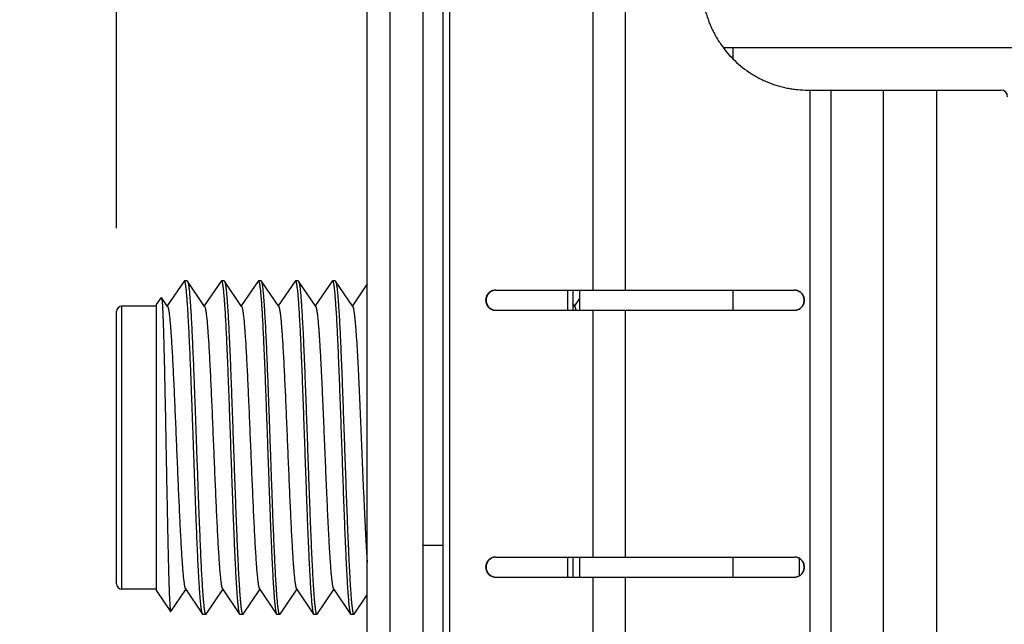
# Model space of a CAD drawing. Header units: inches. Extents: x 0.2 to 16.8, y 0.2 to 10.8.
# Tile 32 of 36: x 7.671 to 8.408, y 7.039 to 7.493. Entities that reach past the tile are written whole.
import ezdxf

# ---------------------------------------------------------------- set-up
doc = ezdxf.new("R2010")
doc.units = ezdxf.units.IN
doc.header["$LTSCALE"] = 0.935
doc.header["$MEASUREMENT"] = 0
doc.layers.get('0').update_dxf_attribs({"linetype": 'CONTINUOUS'})
doc.layers.add('DIMENSIONS', color=7, linetype='CONTINUOUS')
doc.styles.get("Standard").update_dxf_attribs({"font": 'txt', "width": 0.8})
doc.dimstyles.new('DIMSTYLE_1', dxfattribs={"dimtxt": 0.125, "dimasz": 0.18, "dimexe": 0.18, "dimexo": 0.0625, "dimgap": 0.09, "dimtad": 0, "dimtih": 1, "dimtoh": 1, "dimdec": 3, "dimzin": 4, "dimdsep": 46, "dimtxsty": 'STANDARD', "dimblk": '_FILLED', "dimblk1": '_FILLED', "dimblk2": '_FILLED', "dimcen": 0.09, "dimadec": 0, "dimazin": 0, "dimtp": 0.01, "dimtm": 0.01, "dimtfac": 1, "dimtdec": 3, "dimtofl": 0, "dimtmove": 0, "dimatfit": 3, "dimldrblk": '_FILLED', "dimfxl": 1, "dimtolj": 1, "dimtzin": 4, "dimarcsym": 0})
doc.dimstyles.new('DIMSTYLE_2', dxfattribs={"dimtxt": 0.125, "dimasz": 0.18, "dimexe": 0.18, "dimexo": 0.0625, "dimgap": 0.09, "dimtad": 0, "dimtih": 1, "dimtoh": 1, "dimdec": 3, "dimzin": 4, "dimdsep": 46, "dimtxsty": 'STANDARD', "dimblk": '_FILLED', "dimblk1": '_FILLED', "dimblk2": '_FILLED', "dimcen": 0.09, "dimadec": 0, "dimazin": 0, "dimtp": 0.01, "dimtm": 0.01, "dimtfac": 1, "dimtdec": 3, "dimtofl": 0, "dimtmove": 0, "dimatfit": 3, "dimldrblk": '_FILLED', "dimfxl": 1, "dimtolj": 1, "dimtzin": 4, "dimarcsym": 0})

# ---------------------------------------------------------------- blocks, each defined once
blk = doc.blocks.new('*D24')
at = {"layer": 'DIMENSIONS', "color": 2, "linetype": 'CONTINUOUS'}
blk.add_line((7.74313, 7.33635), (7.74313, 8.64859), dxfattribs=at)
at = {"layer": 'DIMENSIONS', "color": 2, "linetype": 'CONTINUOUS', "insert": (7.68063, 8.71109), "char_height": 0.125, "width": 1.525, "attachment_point": 1, "rotation": 90, "line_spacing_factor": 0.9}
blk.add_mtext('10X .340{\\Ftxt.shx;\\W1.000000;\\H0.125000; }[8.63]', dxfattribs=at)
blk = doc.blocks.new('_FILLED')
at = {"color": 0, "linetype": 'BYBLOCK'}
blk.add_solid([(0, 0), (-1, 0.1736), (-1, -0.1736)], dxfattribs=at)
blk = doc.blocks.new('*D26')
at = {"layer": 'DIMENSIONS', "color": 2, "linetype": 'CONTINUOUS'}
for p, q in [((8.14542, 8.20485), (10.27494, 8.20485)), ((10.14994, 8.20485), (10.14994, 5.79635)), ((10.14994, 3.13785), (10.14994, 5.54635)), ((8.01042, 3.13785), (10.27494, 3.13785))]:
    blk.add_line(p, q, dxfattribs=at)
at = {"layer": 'DIMENSIONS', "color": 2, "linetype": 'CONTINUOUS', "xscale": 0.18, "yscale": 0.18, "zscale": 0.18}
for p, rotation in [((10.14994, 8.20485), 90), ((10.14994, 3.13785), 270)]:
    blk.add_blockref('_FILLED', p, dxfattribs=dict(at, rotation=rotation))
at = {"layer": 'DIMENSIONS', "color": 2, "linetype": 'CONTINUOUS', "insert": (10.14994, 5.73385), "char_height": 0.125, "width": 1.325, "attachment_point": 2, "line_spacing_factor": 0.9}
blk.add_mtext('5.067{\\Ftxt.shx;\\W1.000000;\\H0.125000; }[128.7]', dxfattribs=at)

msp = doc.modelspace()

# ---------------------------------------------------------------- linework, layer by layer
at = {"color": 7, "linetype": 'CONTINUOUS'}
for p, q in [((7.94792, 8.20485), (7.94792, 3.13785)), ((7.93092, 3.14785), (7.93092, 8.19485)), ((7.98764, 7.67285), (7.98764, 3.67485)), ((7.97292, 3.67385), (7.97292, 7.66885)), ((8.19755, 7.47185), (9.10868, 7.47185)), ((8.20494, 7.47185), (8.20494, 7.46337)), ((8.26105, 7.43985), (8.4058, 7.43985)), ((7.7937, 7.29668), (7.78113, 7.27806)), ((7.79393, 7.29685), (7.7937, 7.29668)), ((7.79607, 7.29685), (7.79393, 7.29685)), ((7.79607, 7.29685), (7.79631, 7.29668)), ((7.80914, 7.27765), (7.79631, 7.29668)), ((7.82143, 7.29668), (7.80887, 7.27806)), ((7.82143, 7.29668), (7.82166, 7.29685)), ((7.82381, 7.29685), (7.82166, 7.29685)), ((7.82166, 7.29685), (7.82205, 7.29638)), ((7.82381, 7.29685), (7.82404, 7.29668)), ((7.83688, 7.27765), (7.82404, 7.29668)), ((7.82404, 7.29668), (7.82419, 7.29638)), ((7.84917, 7.29668), (7.8366, 7.27806)), ((7.84917, 7.29668), (7.8494, 7.29685)), ((7.85154, 7.29685), (7.8494, 7.29685)), ((7.8494, 7.29685), (7.84978, 7.29638)), ((7.85177, 7.29668), (7.85154, 7.29685)), ((7.86461, 7.27765), (7.85177, 7.29668)), ((7.85193, 7.29638), (7.85177, 7.29668)), ((7.8769, 7.29668), (7.86434, 7.27806)), ((7.8769, 7.29668), (7.87713, 7.29685)), ((7.87928, 7.29685), (7.87713, 7.29685)), ((7.87713, 7.29685), (7.87752, 7.29638)), ((7.87928, 7.29685), (7.87951, 7.29668)), ((7.89235, 7.27765), (7.87951, 7.29668)), ((7.87951, 7.29668), (7.87966, 7.29638)), ((7.90464, 7.29668), (7.89207, 7.27806)), ((7.90464, 7.29668), (7.90487, 7.29685)), ((7.90701, 7.29685), (7.90487, 7.29685)), ((7.90487, 7.29685), (7.90525, 7.29638)), ((7.90701, 7.29685), (7.90724, 7.29668)), ((7.92008, 7.27765), (7.90724, 7.29668)), ((7.90724, 7.29668), (7.9074, 7.29638)), ((7.93092, 7.29453), (7.91981, 7.27806)), ((8.02707, 7.28985), (8.25113, 7.28985)), ((8.08492, 7.28985), (8.08492, 7.27485)), ((8.08994, 7.28985), (8.08994, 7.27485)), ((8.20494, 7.28985), (8.20494, 7.27485)), ((7.77313, 7.27914), (7.7767, 7.28444)), ((7.7767, 7.28444), (7.77683, 7.28444)), ((7.78141, 7.27765), (7.77683, 7.28444)), ((7.77683, 7.28444), (7.77696, 7.28404)), ((8.08994, 7.28358), (8.08621, 7.27806)), ((7.77313, 7.27785), (7.74713, 7.27785)), ((7.77313, 7.06457), (7.77313, 7.27914)), ((8.02707, 7.27485), (8.25113, 7.27485)), ((8.08649, 7.27765), (8.08492, 7.27998)), ((7.74313, 7.06985), (7.74313, 7.27385)), ((7.97292, 7.09885), (7.98764, 7.09885)), ((8.02707, 7.08985), (8.25113, 7.08985)), ((8.08492, 7.08985), (8.08492, 7.07485)), ((8.08994, 7.08985), (8.08994, 7.07485)), ((8.20494, 7.08985), (8.20494, 7.07485)), ((8.25494, 7.0761), (8.25494, 7.08861)), ((8.02707, 7.07485), (8.25113, 7.07485)), ((7.77313, 7.06585), (7.74713, 7.06585)), ((7.77313, 7.06457), (7.78364, 7.04899)), ((7.78376, 7.04899), (7.795, 7.06565)), ((7.79473, 7.06606), (7.80757, 7.04703)), ((7.81017, 7.04703), (7.82274, 7.06565)), ((7.82246, 7.06606), (7.8353, 7.04703)), ((7.83791, 7.04703), (7.85047, 7.06565)), ((7.8502, 7.06606), (7.86303, 7.04703)), ((7.86564, 7.04703), (7.87821, 7.06565)), ((7.87793, 7.06606), (7.89077, 7.04703)), ((7.89338, 7.04703), (7.90594, 7.06565)), ((7.90567, 7.06606), (7.9185, 7.04703)), ((7.92111, 7.04703), (7.93092, 7.06157)), ((7.78364, 7.04899), (7.78376, 7.04899)), ((7.8078, 7.04685), (7.80757, 7.04703)), ((7.80994, 7.04685), (7.8078, 7.04685)), ((7.80955, 7.04734), (7.80994, 7.04685)), ((7.80994, 7.04685), (7.81017, 7.04703)), ((7.83515, 7.04733), (7.8353, 7.04703)), ((7.8353, 7.04703), (7.83553, 7.04685)), ((7.83768, 7.04685), (7.83553, 7.04685)), ((7.83729, 7.04733), (7.83768, 7.04685)), ((7.83768, 7.04685), (7.83784, 7.04694)), ((7.83791, 7.04703), (7.83784, 7.04694)), ((7.86288, 7.04733), (7.86303, 7.04703)), ((7.86303, 7.04703), (7.86327, 7.04685)), ((7.86541, 7.04685), (7.86327, 7.04685)), ((7.86564, 7.04703), (7.86541, 7.04685)), ((7.89062, 7.04733), (7.89077, 7.04703)), ((7.89077, 7.04703), (7.891, 7.04685)), ((7.89314, 7.04685), (7.891, 7.04685)), ((7.89276, 7.04733), (7.89314, 7.04685)), ((7.89338, 7.04703), (7.89314, 7.04685)), ((7.91835, 7.04733), (7.9185, 7.04703)), ((7.9185, 7.04703), (7.91873, 7.04685)), ((7.92088, 7.04685), (7.91873, 7.04685)), ((7.92049, 7.04733), (7.92088, 7.04685)), ((7.92111, 7.04703), (7.92088, 7.04685))]:
    msp.add_line(p, q, dxfattribs=at)
at = {"color": 9, "linetype": 'CONTINUOUS'}
for p, q in [((7.9926, 7.67285), (7.9926, 3.67485)), ((8.1001, 7.67116), (8.1001, 7.28985)), ((8.12434, 7.66349), (8.12434, 7.28985)), ((8.2625, 7.43985), (8.2625, 3.91985)), ((8.27838, 7.43985), (8.27838, 3.91985)), ((8.31777, 3.91985), (8.31777, 7.43985)), ((8.35777, 3.91985), (8.35777, 7.43985)), ((8.08092, 7.28985), (8.08092, 7.27485)), ((7.74713, 7.06585), (7.74713, 7.27785)), ((8.1001, 7.27485), (8.1001, 7.08985)), ((8.12434, 7.27485), (8.12434, 7.08985)), ((8.08092, 7.08985), (8.08092, 7.07485)), ((8.1001, 7.07485), (8.1001, 6.88985)), ((8.12434, 7.07485), (8.12434, 6.88985))]:
    msp.add_line(p, q, dxfattribs=at)
at = {"color": 7, "linetype": 'CONTINUOUS'}
for centre, radius, start, end in [((8.4058, 7.43485), 0.005, 0, 90), ((7.74713, 7.27385), 0.004, 90, 180), ((7.74713, 7.06985), 0.004, 180, 270)]:
    msp.add_arc(centre, radius, start, end, dxfattribs=at)
for points, knots in [([(8.18165, 7.51985), (8.18165, 7.51724), (8.18184, 7.51331), (8.18248, 7.50811), (8.18337, 7.50295), (8.18495, 7.4966), (8.18714, 7.49042), (8.18925, 7.48564), (8.191, 7.48213), (8.19292, 7.47871), (8.1957, 7.47429), (8.19957, 7.46902), (8.20482, 7.4632), (8.2106, 7.45792), (8.21582, 7.45401), (8.22022, 7.45121), (8.22361, 7.44927), (8.22709, 7.44751), (8.23184, 7.44538), (8.23797, 7.44318), (8.24428, 7.44158), (8.2494, 7.44069), (8.25456, 7.44005), (8.25846, 7.43985), (8.26105, 7.43985)], [0, 0, 0, 0, 0.062726, 0.094095, 0.12546, 0.188159, 0.250833, 0.282168, 0.313493, 0.344809, 0.376115, 0.438676, 0.501192, 0.563662, 0.626088, 0.657294, 0.688489, 0.719676, 0.750853, 0.813165, 0.875452, 0.906597, 0.93774, 1, 1, 1, 1]), ([(7.80757, 7.04703), (7.80755, 7.04705), (7.80751, 7.04712), (7.80746, 7.04723), (7.8074, 7.04735), (7.80733, 7.04755), (7.80724, 7.04785), (7.80713, 7.04826), (7.80703, 7.04874), (7.80692, 7.0493), (7.80681, 7.04993), (7.80667, 7.0509), (7.80648, 7.0523), (7.80627, 7.05418), (7.80606, 7.05634), (7.80585, 7.05877), (7.80564, 7.06146), (7.80543, 7.06441), (7.80521, 7.06761), (7.805, 7.07105), (7.80479, 7.07472), (7.8045, 7.08007), (7.80414, 7.08727), (7.80372, 7.09648), (7.80329, 7.1064), (7.80287, 7.11693), (7.80244, 7.12796), (7.80202, 7.13941), (7.8016, 7.15116), (7.80117, 7.1631), (7.80075, 7.17512), (7.80032, 7.18711), (7.7999, 7.19896), (7.79948, 7.21056), (7.79905, 7.22179), (7.79863, 7.23257), (7.79821, 7.24277), (7.79778, 7.25232), (7.79736, 7.26112), (7.79694, 7.26908), (7.79658, 7.27517), (7.79628, 7.27956), (7.79607, 7.28249), (7.79586, 7.28516), (7.79565, 7.28756), (7.79544, 7.2897), (7.79525, 7.29131), (7.79511, 7.29245), (7.795, 7.29321), (7.79489, 7.29389), (7.79479, 7.29451), (7.79468, 7.29505), (7.79458, 7.29552), (7.79447, 7.29592), (7.79438, 7.29621), (7.79431, 7.2964), (7.79425, 7.29652), (7.7942, 7.29662), (7.79415, 7.29671), (7.79409, 7.29677), (7.79404, 7.29682), (7.79399, 7.29685), (7.79395, 7.29685), (7.79393, 7.29685)], [0, 0, 0, 0, 0.000411, 0.000885, 0.001425, 0.002033, 0.003453, 0.00515, 0.007126, 0.009384, 0.011921, 0.014739, 0.021209, 0.028784, 0.037447, 0.047181, 0.057964, 0.069771, 0.082576, 0.096348, 0.111057, 0.126669, 0.160453, 0.197387, 0.237129, 0.279309, 0.323536, 0.369398, 0.41647, 0.464313, 0.512482, 0.56053, 0.608009, 0.654478, 0.699505, 0.742671, 0.783575, 0.821837, 0.857102, 0.889043, 0.917364, 0.930085, 0.941805, 0.952499, 0.962143, 0.970714, 0.978195, 0.981522, 0.984571, 0.98734, 0.98983, 0.992039, 0.993968, 0.995618, 0.99699, 0.997574, 0.998092, 0.998544, 0.998934, 0.999266, 0.999545, 0.999784, 1, 1, 1, 1]), ([(7.79631, 7.29668), (7.79631, 7.29668), (7.79632, 7.29666), (7.79634, 7.29664), (7.79634, 7.29662)], [0, 0, 0, 0, 0.239376, 1, 1, 1, 1]), ([(7.79634, 7.29662), (7.79636, 7.29659), (7.7964, 7.29652), (7.79647, 7.29635), (7.79656, 7.29611), (7.79666, 7.29576), (7.79676, 7.29534), (7.79687, 7.29485), (7.79697, 7.2943), (7.79707, 7.29368), (7.79722, 7.29273), (7.79739, 7.29136), (7.7976, 7.28954), (7.7978, 7.28745), (7.79801, 7.28511), (7.79821, 7.28252), (7.79842, 7.2797), (7.79862, 7.27663), (7.79891, 7.2721), (7.79926, 7.26589), (7.79966, 7.25784), (7.80007, 7.24904), (7.80048, 7.23957), (7.80089, 7.2295), (7.80131, 7.21893), (7.80172, 7.20795), (7.80213, 7.19666), (7.80254, 7.18514), (7.80309, 7.16965), (7.80363, 7.15421), (7.80418, 7.13895), (7.80459, 7.12787), (7.805, 7.11717), (7.80541, 7.10695), (7.80582, 7.0973), (7.80623, 7.0883), (7.80664, 7.08003), (7.80705, 7.07256), (7.8074, 7.06687), (7.80769, 7.06277), (7.80789, 7.06004), (7.8081, 7.05756), (7.8083, 7.05533), (7.80851, 7.05335), (7.80871, 7.05164), (7.80889, 7.05037), (7.80903, 7.04949), (7.80913, 7.04893), (7.80924, 7.04844), (7.80934, 7.04801), (7.80944, 7.04765), (7.80951, 7.04743), (7.80955, 7.04734)], [0, 0, 0, 0, 0.000444, 0.000949, 0.002149, 0.003607, 0.005327, 0.00731, 0.009557, 0.012068, 0.014842, 0.021176, 0.028548, 0.036946, 0.046351, 0.056744, 0.068103, 0.080404, 0.093621, 0.122684, 0.155042, 0.190412, 0.228487, 0.268936, 0.311405, 0.355525, 0.40091, 0.447164, 0.493884, 0.587091, 0.632765, 0.677284, 0.720262, 0.761322, 0.800108, 0.836281, 0.869526, 0.899555, 0.926106, 0.938005, 0.948951, 0.958921, 0.967895, 0.975853, 0.98278, 0.988663, 0.991211, 0.993494, 0.995514, 0.99727, 0.998765, 1, 1, 1, 1]), ([(7.82205, 7.29638), (7.82209, 7.29629), (7.82216, 7.29607), (7.82226, 7.29572), (7.82236, 7.2953), (7.82247, 7.29481), (7.82257, 7.29426), (7.82271, 7.2934), (7.82288, 7.29215), (7.82309, 7.29046), (7.82329, 7.28852), (7.82349, 7.28632), (7.8237, 7.28388), (7.8239, 7.2812), (7.82418, 7.27717), (7.82453, 7.27156), (7.82494, 7.26421), (7.8253, 7.25682), (7.82564, 7.24957), (7.82606, 7.24005), (7.82657, 7.22739), (7.82718, 7.21146), (7.82779, 7.19475), (7.8284, 7.17761), (7.829, 7.16036), (7.82961, 7.14332), (7.83022, 7.12684), (7.83073, 7.1136), (7.83115, 7.10351), (7.83145, 7.09642), (7.83176, 7.0897), (7.83207, 7.08337), (7.83237, 7.07747), (7.83268, 7.07202), (7.83298, 7.06706), (7.83329, 7.0626), (7.83355, 7.05922), (7.83376, 7.05678), (7.83391, 7.05515), (7.83406, 7.05367), (7.83422, 7.05233), (7.83437, 7.05114), (7.83452, 7.05009), (7.83467, 7.04919), (7.8348, 7.04853), (7.83491, 7.04808), (7.83499, 7.0478), (7.83506, 7.04755), (7.83512, 7.0474), (7.83515, 7.04733)], [0, 0, 0, 0, 0.001217, 0.002689, 0.004419, 0.006407, 0.008656, 0.011164, 0.016957, 0.023778, 0.031614, 0.040451, 0.05027, 0.061052, 0.072774, 0.098936, 0.128534, 0.161317, 0.187826, 0.215841, 0.275845, 0.340171, 0.407579, 0.47677, 0.546409, 0.615153, 0.681676, 0.744696, 0.774508, 0.802996, 0.830022, 0.855455, 0.879174, 0.901064, 0.92102, 0.938948, 0.954761, 0.961851, 0.968386, 0.974358, 0.97976, 0.984588, 0.988835, 0.992501, 0.995581, 0.996903, 0.998079, 0.999111, 1, 1, 1, 1]), ([(7.82419, 7.29638), (7.82423, 7.29629), (7.82431, 7.29607), (7.82441, 7.29572), (7.82451, 7.2953), (7.82461, 7.29481), (7.82471, 7.29426), (7.82485, 7.2934), (7.82503, 7.29215), (7.82523, 7.29046), (7.82543, 7.28852), (7.82564, 7.28632), (7.82584, 7.28388), (7.82604, 7.2812), (7.82633, 7.27717), (7.82667, 7.27156), (7.82708, 7.26421), (7.82745, 7.25682), (7.82778, 7.24957), (7.8282, 7.24005), (7.82872, 7.22739), (7.82932, 7.21146), (7.82993, 7.19475), (7.83054, 7.17761), (7.83115, 7.16036), (7.83176, 7.14332), (7.83236, 7.12684), (7.83288, 7.1136), (7.83329, 7.10351), (7.8336, 7.09642), (7.8339, 7.0897), (7.83421, 7.08337), (7.83452, 7.07747), (7.83482, 7.07202), (7.83513, 7.06706), (7.83543, 7.0626), (7.83569, 7.05922), (7.8359, 7.05678), (7.83606, 7.05515), (7.83621, 7.05367), (7.83636, 7.05233), (7.83651, 7.05114), (7.83667, 7.05009), (7.83682, 7.04919), (7.83695, 7.04853), (7.83706, 7.04808), (7.83713, 7.0478), (7.83721, 7.04755), (7.83726, 7.0474), (7.83729, 7.04733)], [0, 0, 0, 0, 0.001217, 0.002689, 0.004419, 0.006407, 0.008656, 0.011164, 0.016957, 0.023778, 0.031614, 0.040451, 0.05027, 0.061052, 0.072774, 0.098936, 0.128534, 0.161317, 0.187826, 0.215841, 0.275845, 0.340171, 0.407579, 0.47677, 0.546409, 0.615153, 0.681676, 0.744696, 0.774508, 0.802996, 0.830022, 0.855455, 0.879174, 0.901064, 0.92102, 0.938948, 0.954761, 0.961851, 0.968386, 0.974358, 0.97976, 0.984588, 0.988835, 0.992501, 0.995581, 0.996903, 0.998079, 0.999111, 1, 1, 1, 1]), ([(7.84978, 7.29638), (7.84982, 7.29629), (7.8499, 7.29607), (7.85, 7.29572), (7.8501, 7.2953), (7.8502, 7.29481), (7.8503, 7.29426), (7.85044, 7.2934), (7.85062, 7.29215), (7.85082, 7.29046), (7.85102, 7.28852), (7.85123, 7.28632), (7.85143, 7.28388), (7.85163, 7.2812), (7.85192, 7.27717), (7.85226, 7.27156), (7.85267, 7.26421), (7.85304, 7.25682), (7.85337, 7.24957), (7.85379, 7.24005), (7.85431, 7.22739), (7.85491, 7.21146), (7.85552, 7.19475), (7.85613, 7.17761), (7.85674, 7.16036), (7.85735, 7.14332), (7.85795, 7.12684), (7.85847, 7.1136), (7.85888, 7.10351), (7.85919, 7.09642), (7.8595, 7.0897), (7.8598, 7.08337), (7.86011, 7.07747), (7.86041, 7.07202), (7.86072, 7.06706), (7.86102, 7.0626), (7.86128, 7.05922), (7.86149, 7.05678), (7.86165, 7.05515), (7.8618, 7.05367), (7.86195, 7.05233), (7.8621, 7.05114), (7.86226, 7.05009), (7.86241, 7.04919), (7.86254, 7.04853), (7.86265, 7.04808), (7.86272, 7.0478), (7.8628, 7.04755), (7.86285, 7.0474), (7.86288, 7.04733)], [0, 0, 0, 0, 0.001217, 0.002689, 0.004419, 0.006407, 0.008656, 0.011164, 0.016957, 0.023778, 0.031614, 0.040451, 0.05027, 0.061052, 0.072774, 0.098936, 0.128534, 0.161317, 0.187826, 0.215841, 0.275845, 0.340171, 0.407579, 0.47677, 0.546409, 0.615153, 0.681676, 0.744696, 0.774508, 0.802996, 0.830022, 0.855455, 0.879174, 0.901064, 0.92102, 0.938948, 0.954761, 0.961851, 0.968386, 0.974358, 0.97976, 0.984588, 0.988835, 0.992501, 0.995581, 0.996903, 0.998079, 0.999111, 1, 1, 1, 1]), ([(7.86541, 7.04685), (7.86539, 7.04685), (7.86535, 7.04686), (7.8653, 7.04689), (7.86525, 7.04694), (7.8652, 7.047), (7.86514, 7.04708), (7.86509, 7.04718), (7.86504, 7.04729), (7.86496, 7.04748), (7.86487, 7.04776), (7.86477, 7.04816), (7.86467, 7.04862), (7.86456, 7.04915), (7.86446, 7.04975), (7.86435, 7.05042), (7.86425, 7.05116), (7.8641, 7.05228), (7.86392, 7.05385), (7.86371, 7.05594), (7.8635, 7.05829), (7.86329, 7.0609), (7.86308, 7.06377), (7.86279, 7.06807), (7.86244, 7.07403), (7.86202, 7.08183), (7.8616, 7.09046), (7.86118, 7.09982), (7.86076, 7.10984), (7.86035, 7.12042), (7.85993, 7.13147), (7.85951, 7.14289), (7.85909, 7.15458), (7.85867, 7.16642), (7.85825, 7.17831), (7.85783, 7.19014), (7.85741, 7.20181), (7.85699, 7.2132), (7.85657, 7.22421), (7.85615, 7.23475), (7.85573, 7.24472), (7.85532, 7.25402), (7.8549, 7.26258), (7.85448, 7.27031), (7.85412, 7.2762), (7.85383, 7.28045), (7.85362, 7.28327), (7.85341, 7.28584), (7.8532, 7.28814), (7.853, 7.29019), (7.85279, 7.29196), (7.85261, 7.29327), (7.85246, 7.29417), (7.85236, 7.29475), (7.85225, 7.29526), (7.85215, 7.2957), (7.85204, 7.29606), (7.85197, 7.29628), (7.85193, 7.29638)], [0, 0, 0, 0, 0.000213, 0.000449, 0.000725, 0.001051, 0.001434, 0.001878, 0.002385, 0.002958, 0.004304, 0.00592, 0.007809, 0.009973, 0.012411, 0.015123, 0.018109, 0.021367, 0.028694, 0.037089, 0.046536, 0.057013, 0.068498, 0.080965, 0.108732, 0.140063, 0.174676, 0.212256, 0.252463, 0.294932, 0.339277, 0.385094, 0.431968, 0.479471, 0.527174, 0.57464, 0.62144, 0.667147, 0.711346, 0.753636, 0.793632, 0.830971, 0.865314, 0.896351, 0.923799, 0.9361, 0.947414, 0.957716, 0.966984, 0.975197, 0.982339, 0.988396, 0.991015, 0.993359, 0.995428, 0.997224, 0.998746, 1, 1, 1, 1]), ([(7.87752, 7.29638), (7.87756, 7.29629), (7.87763, 7.29607), (7.87773, 7.29572), (7.87783, 7.2953), (7.87793, 7.29481), (7.87804, 7.29426), (7.87818, 7.2934), (7.87835, 7.29215), (7.87856, 7.29046), (7.87876, 7.28852), (7.87896, 7.28632), (7.87917, 7.28388), (7.87937, 7.2812), (7.87965, 7.27717), (7.88, 7.27156), (7.8804, 7.26421), (7.88077, 7.25682), (7.88111, 7.24957), (7.88153, 7.24005), (7.88204, 7.22739), (7.88265, 7.21146), (7.88326, 7.19475), (7.88386, 7.17761), (7.88447, 7.16036), (7.88508, 7.14332), (7.88569, 7.12684), (7.8862, 7.1136), (7.88662, 7.10351), (7.88692, 7.09642), (7.88723, 7.0897), (7.88754, 7.08337), (7.88784, 7.07747), (7.88815, 7.07202), (7.88845, 7.06706), (7.88875, 7.0626), (7.88902, 7.05922), (7.88923, 7.05678), (7.88938, 7.05515), (7.88953, 7.05367), (7.88969, 7.05233), (7.88984, 7.05114), (7.88999, 7.05009), (7.89014, 7.04919), (7.89027, 7.04853), (7.89038, 7.04808), (7.89046, 7.0478), (7.89053, 7.04755), (7.89059, 7.0474), (7.89062, 7.04733)], [0, 0, 0, 0, 0.001217, 0.002689, 0.004419, 0.006407, 0.008656, 0.011164, 0.016957, 0.023778, 0.031614, 0.040451, 0.05027, 0.061052, 0.072774, 0.098936, 0.128534, 0.161317, 0.187826, 0.215841, 0.275845, 0.340171, 0.407579, 0.47677, 0.546409, 0.615153, 0.681676, 0.744696, 0.774508, 0.802996, 0.830022, 0.855455, 0.879174, 0.901064, 0.92102, 0.938948, 0.954761, 0.961851, 0.968386, 0.974358, 0.97976, 0.984588, 0.988835, 0.992501, 0.995581, 0.996903, 0.998079, 0.999111, 1, 1, 1, 1]), ([(7.87966, 7.29638), (7.8797, 7.29629), (7.87977, 7.29607), (7.87988, 7.29572), (7.87998, 7.2953), (7.88008, 7.29481), (7.88018, 7.29426), (7.88032, 7.2934), (7.8805, 7.29215), (7.8807, 7.29046), (7.8809, 7.28852), (7.88111, 7.28632), (7.88131, 7.28388), (7.88151, 7.2812), (7.88179, 7.27717), (7.88214, 7.27156), (7.88255, 7.26421), (7.88292, 7.25682), (7.88325, 7.24957), (7.88367, 7.24005), (7.88419, 7.22739), (7.88479, 7.21146), (7.8854, 7.19475), (7.88601, 7.17761), (7.88662, 7.16036), (7.88722, 7.14332), (7.88783, 7.12684), (7.88835, 7.1136), (7.88876, 7.10351), (7.88907, 7.09642), (7.88937, 7.0897), (7.88968, 7.08337), (7.88998, 7.07747), (7.89029, 7.07202), (7.89059, 7.06706), (7.8909, 7.0626), (7.89116, 7.05922), (7.89137, 7.05678), (7.89152, 7.05515), (7.89168, 7.05367), (7.89183, 7.05233), (7.89198, 7.05114), (7.89213, 7.05009), (7.89229, 7.04919), (7.89242, 7.04853), (7.89252, 7.04808), (7.8926, 7.0478), (7.89268, 7.04755), (7.89273, 7.0474), (7.89276, 7.04733)], [0, 0, 0, 0, 0.001217, 0.002689, 0.004419, 0.006407, 0.008656, 0.011164, 0.016957, 0.023778, 0.031614, 0.040451, 0.05027, 0.061052, 0.072774, 0.098936, 0.128534, 0.161317, 0.187826, 0.215841, 0.275845, 0.340171, 0.407579, 0.47677, 0.546409, 0.615153, 0.681676, 0.744696, 0.774508, 0.802996, 0.830022, 0.855455, 0.879174, 0.901064, 0.92102, 0.938948, 0.954761, 0.961851, 0.968386, 0.974358, 0.97976, 0.984588, 0.988835, 0.992501, 0.995581, 0.996903, 0.998079, 0.999111, 1, 1, 1, 1]), ([(7.90525, 7.29638), (7.90529, 7.29629), (7.90536, 7.29607), (7.90547, 7.29572), (7.90557, 7.2953), (7.90567, 7.29481), (7.90577, 7.29426), (7.90591, 7.2934), (7.90609, 7.29215), (7.90629, 7.29046), (7.90649, 7.28852), (7.9067, 7.28632), (7.9069, 7.28388), (7.9071, 7.2812), (7.90739, 7.27717), (7.90773, 7.27156), (7.90814, 7.26421), (7.90851, 7.25682), (7.90884, 7.24957), (7.90926, 7.24005), (7.90978, 7.22739), (7.91038, 7.21146), (7.91099, 7.19475), (7.9116, 7.17761), (7.91221, 7.16036), (7.91281, 7.14332), (7.91342, 7.12684), (7.91394, 7.1136), (7.91435, 7.10351), (7.91466, 7.09642), (7.91496, 7.0897), (7.91527, 7.08337), (7.91557, 7.07747), (7.91588, 7.07202), (7.91618, 7.06706), (7.91649, 7.0626), (7.91675, 7.05922), (7.91696, 7.05678), (7.91712, 7.05515), (7.91727, 7.05367), (7.91742, 7.05233), (7.91757, 7.05114), (7.91772, 7.05009), (7.91788, 7.04919), (7.91801, 7.04853), (7.91812, 7.04808), (7.91819, 7.0478), (7.91827, 7.04755), (7.91832, 7.0474), (7.91835, 7.04733)], [0, 0, 0, 0, 0.001217, 0.002689, 0.004419, 0.006407, 0.008656, 0.011164, 0.016957, 0.023778, 0.031614, 0.040451, 0.05027, 0.061052, 0.072774, 0.098936, 0.128534, 0.161317, 0.187826, 0.215841, 0.275845, 0.340171, 0.407579, 0.47677, 0.546409, 0.615153, 0.681676, 0.744696, 0.774508, 0.802996, 0.830022, 0.855455, 0.879174, 0.901064, 0.92102, 0.938948, 0.954761, 0.961851, 0.968386, 0.974358, 0.97976, 0.984588, 0.988835, 0.992501, 0.995581, 0.996903, 0.998079, 0.999111, 1, 1, 1, 1]), ([(7.9074, 7.29638), (7.90743, 7.29629), (7.90751, 7.29607), (7.90761, 7.29572), (7.90771, 7.2953), (7.90781, 7.29481), (7.90791, 7.29426), (7.90806, 7.2934), (7.90823, 7.29215), (7.90843, 7.29046), (7.90864, 7.28852), (7.90884, 7.28632), (7.90904, 7.28388), (7.90925, 7.2812), (7.90953, 7.27717), (7.90988, 7.27156), (7.91028, 7.26421), (7.91065, 7.25682), (7.91099, 7.24957), (7.9114, 7.24005), (7.91192, 7.22739), (7.91253, 7.21146), (7.91313, 7.19475), (7.91374, 7.17761), (7.91435, 7.16036), (7.91496, 7.14332), (7.91557, 7.12684), (7.91608, 7.1136), (7.9165, 7.10351), (7.9168, 7.09642), (7.91711, 7.0897), (7.91741, 7.08337), (7.91772, 7.07747), (7.91802, 7.07202), (7.91833, 7.06706), (7.91863, 7.0626), (7.91889, 7.05922), (7.91911, 7.05678), (7.91926, 7.05515), (7.91941, 7.05367), (7.91956, 7.05233), (7.91972, 7.05114), (7.91987, 7.05009), (7.92002, 7.04919), (7.92015, 7.04853), (7.92026, 7.04808), (7.92034, 7.0478), (7.92041, 7.04755), (7.92047, 7.0474), (7.92049, 7.04733)], [0, 0, 0, 0, 0.001217, 0.002689, 0.004419, 0.006407, 0.008656, 0.011164, 0.016957, 0.023778, 0.031614, 0.040451, 0.05027, 0.061052, 0.072774, 0.098936, 0.128534, 0.161317, 0.187826, 0.215841, 0.275845, 0.340171, 0.407579, 0.47677, 0.546409, 0.615153, 0.681676, 0.744696, 0.774508, 0.802996, 0.830022, 0.855455, 0.879174, 0.901064, 0.92102, 0.938948, 0.954761, 0.961851, 0.968386, 0.974358, 0.97976, 0.984588, 0.988835, 0.992501, 0.995581, 0.996903, 0.998079, 0.999111, 1, 1, 1, 1]), ([(8.02707, 7.28985), (8.02682, 7.28985), (8.02634, 7.28983), (8.02562, 7.28972), (8.02492, 7.28954), (8.02401, 7.28921), (8.02293, 7.28863), (8.022, 7.28785), (8.02135, 7.28712), (8.02091, 7.28653), (8.02054, 7.2859), (8.02013, 7.28501), (8.01978, 7.28383), (8.01963, 7.28235), (8.01978, 7.28088), (8.02013, 7.2797), (8.02054, 7.27881), (8.02091, 7.27818), (8.02135, 7.27759), (8.022, 7.27686), (8.02293, 7.27608), (8.02401, 7.2755), (8.02492, 7.27517), (8.02562, 7.27499), (8.02634, 7.27488), (8.02682, 7.27485), (8.02707, 7.27485)], [0, 0, 0, 0, 0.031022, 0.062071, 0.093128, 0.12421, 0.186407, 0.248777, 0.28007, 0.311408, 0.34279, 0.374211, 0.43707, 0.5, 0.56293, 0.625789, 0.65721, 0.688592, 0.71993, 0.751223, 0.813593, 0.87579, 0.906872, 0.937929, 0.968978, 1, 1, 1, 1]), ([(8.0262, 7.28975), (8.02577, 7.28968), (8.02514, 7.28951), (8.02434, 7.28918), (8.02357, 7.28878), (8.02267, 7.28816), (8.0219, 7.28738), (8.02137, 7.28669), (8.02102, 7.28613), (8.02072, 7.28555), (8.02039, 7.28474), (8.0201, 7.28367), (8.01999, 7.28235), (8.0201, 7.28104), (8.02039, 7.27997), (8.02072, 7.27916), (8.02102, 7.27858), (8.02137, 7.27802), (8.0219, 7.27733), (8.02267, 7.27655), (8.02357, 7.27593), (8.02434, 7.27552), (8.02514, 7.27519), (8.02577, 7.27503), (8.0262, 7.27496)], [0, 0, 0, 0, 0.062004, 0.093073, 0.124174, 0.186428, 0.248846, 0.280147, 0.311487, 0.342865, 0.374274, 0.437108, 0.5, 0.562892, 0.625726, 0.657135, 0.688513, 0.719853, 0.751154, 0.813572, 0.875826, 0.906927, 0.937996, 1, 1, 1, 1]), ([(8.25113, 7.27486), (8.25137, 7.27487), (8.25184, 7.27491), (8.25255, 7.27503), (8.25324, 7.27523), (8.25413, 7.27557), (8.25517, 7.27617), (8.25609, 7.27695), (8.25672, 7.27767), (8.25714, 7.27826), (8.2575, 7.27888), (8.2579, 7.27975), (8.25824, 7.28091), (8.25838, 7.28235), (8.25824, 7.2838), (8.2579, 7.28495), (8.2575, 7.28583), (8.25714, 7.28645), (8.25672, 7.28704), (8.25609, 7.28776), (8.25517, 7.28854), (8.25413, 7.28914), (8.25324, 7.28948), (8.25255, 7.28968), (8.25184, 7.2898), (8.25137, 7.28984), (8.25113, 7.28985)], [0, 0, 0, 0, 0.031153, 0.062316, 0.093478, 0.124656, 0.186993, 0.249414, 0.280694, 0.311996, 0.343319, 0.37466, 0.437313, 0.5, 0.562687, 0.62534, 0.656681, 0.688004, 0.719306, 0.750586, 0.813007, 0.875344, 0.906522, 0.937684, 0.968847, 1, 1, 1, 1]), ([(8.25113, 7.27485), (8.25137, 7.27485), (8.25186, 7.27488), (8.25258, 7.27499), (8.25329, 7.27517), (8.25421, 7.2755), (8.25529, 7.27608), (8.25624, 7.27686), (8.25689, 7.27759), (8.25733, 7.27818), (8.25771, 7.27881), (8.25812, 7.2797), (8.25848, 7.28088), (8.25862, 7.28235), (8.25848, 7.28383), (8.25812, 7.28501), (8.25771, 7.2859), (8.25733, 7.28653), (8.25689, 7.28712), (8.25624, 7.28785), (8.25529, 7.28863), (8.25421, 7.28921), (8.25329, 7.28954), (8.25258, 7.28972), (8.25186, 7.28983), (8.25137, 7.28985), (8.25113, 7.28985)], [0, 0, 0, 0, 0.031144, 0.062311, 0.093476, 0.124652, 0.186985, 0.249402, 0.280683, 0.311985, 0.343309, 0.374653, 0.437309, 0.5, 0.562691, 0.625347, 0.656691, 0.688015, 0.719317, 0.750598, 0.813015, 0.875348, 0.906524, 0.937689, 0.968856, 1, 1, 1, 1]), ([(7.77696, 7.28404), (7.77698, 7.28394), (7.77702, 7.28373), (7.77708, 7.28338), (7.77713, 7.28296), (7.77718, 7.28248), (7.77724, 7.28193), (7.77731, 7.28105), (7.77741, 7.2798), (7.77751, 7.2781), (7.77762, 7.27614), (7.77773, 7.27393), (7.77783, 7.27147), (7.77794, 7.26877), (7.77809, 7.26472), (7.77827, 7.25909), (7.77848, 7.25173), (7.7787, 7.2436), (7.77891, 7.23478), (7.77912, 7.22535), (7.77933, 7.2154), (7.77954, 7.20502), (7.77975, 7.19431), (7.77996, 7.18337), (7.78016, 7.1723), (7.78037, 7.16119), (7.78058, 7.15015), (7.78079, 7.13927), (7.78099, 7.12865), (7.7812, 7.11838), (7.7814, 7.10856), (7.78161, 7.09926), (7.78181, 7.09056), (7.78201, 7.08254), (7.78219, 7.07632), (7.78233, 7.07172), (7.78243, 7.06859), (7.78253, 7.06567), (7.78263, 7.06297), (7.78273, 7.06049), (7.78283, 7.05825), (7.78293, 7.05625), (7.78303, 7.05448), (7.78312, 7.05316), (7.78319, 7.05222), (7.78324, 7.05162), (7.78329, 7.05107), (7.78334, 7.05059), (7.78339, 7.05017), (7.78344, 7.04981), (7.78349, 7.04951), (7.78353, 7.04931), (7.78356, 7.04917), (7.78359, 7.0491), (7.78361, 7.04903), (7.78363, 7.049), (7.78364, 7.04899)], [0, 0, 0, 0, 0.001221, 0.002727, 0.00452, 0.006599, 0.008962, 0.011609, 0.017747, 0.024998, 0.033343, 0.042761, 0.05323, 0.064722, 0.077209, 0.105043, 0.13646, 0.171156, 0.208799, 0.249033, 0.291479, 0.335743, 0.381417, 0.428081, 0.475314, 0.522688, 0.569782, 0.616176, 0.661464, 0.70525, 0.747155, 0.78682, 0.823906, 0.858101, 0.88912, 0.903357, 0.916707, 0.929141, 0.940635, 0.951167, 0.960715, 0.96926, 0.976787, 0.983282, 0.986138, 0.988732, 0.991063, 0.993129, 0.994932, 0.996469, 0.997742, 0.998752, 0.999159, 0.999501, 0.999781, 1, 1, 1, 1]), ([(7.78141, 7.27765), (7.78145, 7.27759), (7.78152, 7.27745), (7.78163, 7.27721), (7.78173, 7.27691), (7.78183, 7.27655), (7.78193, 7.27613), (7.78204, 7.27566), (7.78214, 7.27512), (7.78229, 7.2743), (7.78246, 7.27312), (7.78267, 7.27155), (7.78288, 7.26975), (7.78308, 7.26773), (7.78329, 7.2655), (7.7835, 7.26307), (7.7837, 7.26043), (7.78399, 7.25652), (7.78434, 7.25117), (7.78476, 7.24424), (7.78517, 7.23667), (7.78558, 7.22852), (7.786, 7.21987), (7.78641, 7.21079), (7.78682, 7.20136), (7.78724, 7.19167), (7.78765, 7.18181), (7.78807, 7.17185), (7.78848, 7.1619), (7.7889, 7.15204), (7.78931, 7.14235), (7.78973, 7.13292), (7.79014, 7.12384), (7.79055, 7.11519), (7.79097, 7.10704), (7.79138, 7.09947), (7.79179, 7.09253), (7.79215, 7.08719), (7.79243, 7.08328), (7.79264, 7.08064), (7.79285, 7.07821), (7.79305, 7.07598), (7.79326, 7.07396), (7.79347, 7.07216), (7.79367, 7.07059), (7.79385, 7.06941), (7.794, 7.06859), (7.7941, 7.06805), (7.7942, 7.06758), (7.79431, 7.06716), (7.79441, 7.0668), (7.79451, 7.0665), (7.79461, 7.06625), (7.79469, 7.06612), (7.79473, 7.06606)], [0, 0, 0, 0, 0.000995, 0.002238, 0.003738, 0.005501, 0.007529, 0.009822, 0.012382, 0.015209, 0.021656, 0.029154, 0.037689, 0.047245, 0.057801, 0.069335, 0.081822, 0.095235, 0.12472, 0.15753, 0.193376, 0.231941, 0.272883, 0.31584, 0.360431, 0.40626, 0.452921, 0.5, 0.547079, 0.59374, 0.639569, 0.68416, 0.727117, 0.768059, 0.806624, 0.84247, 0.87528, 0.904765, 0.918178, 0.930665, 0.942199, 0.952755, 0.962311, 0.970846, 0.978345, 0.984791, 0.987618, 0.990178, 0.992471, 0.994499, 0.996262, 0.997763, 0.999005, 1, 1, 1, 1]), ([(7.80914, 7.27765), (7.80918, 7.27759), (7.80926, 7.27745), (7.80936, 7.27721), (7.80946, 7.27691), (7.80957, 7.27655), (7.80967, 7.27613), (7.80977, 7.27566), (7.80988, 7.27512), (7.81002, 7.2743), (7.8102, 7.27312), (7.8104, 7.27155), (7.81061, 7.26975), (7.81082, 7.26773), (7.81102, 7.2655), (7.81123, 7.26307), (7.81144, 7.26043), (7.81172, 7.25652), (7.81208, 7.25117), (7.81249, 7.24424), (7.8129, 7.23667), (7.81332, 7.22852), (7.81373, 7.21987), (7.81415, 7.21079), (7.81456, 7.20136), (7.81497, 7.19167), (7.81539, 7.18181), (7.8158, 7.17185), (7.81622, 7.1619), (7.81663, 7.15204), (7.81705, 7.14235), (7.81746, 7.13292), (7.81787, 7.12384), (7.81829, 7.11519), (7.8187, 7.10704), (7.81911, 7.09947), (7.81953, 7.09253), (7.81988, 7.08719), (7.82017, 7.08328), (7.82037, 7.08064), (7.82058, 7.07821), (7.82079, 7.07598), (7.82099, 7.07396), (7.8212, 7.07216), (7.82141, 7.07059), (7.82159, 7.06941), (7.82173, 7.06859), (7.82183, 7.06805), (7.82194, 7.06758), (7.82204, 7.06716), (7.82214, 7.0668), (7.82225, 7.0665), (7.82235, 7.06625), (7.82242, 7.06612), (7.82246, 7.06606)], [0, 0, 0, 0, 0.000995, 0.002238, 0.003738, 0.005501, 0.007528, 0.009822, 0.012383, 0.015209, 0.021656, 0.029154, 0.037689, 0.047245, 0.057801, 0.069335, 0.081822, 0.095235, 0.12472, 0.15753, 0.193376, 0.231941, 0.272883, 0.31584, 0.360431, 0.40626, 0.452921, 0.5, 0.547079, 0.59374, 0.639569, 0.68416, 0.727117, 0.768059, 0.806624, 0.84247, 0.87528, 0.904765, 0.918178, 0.930665, 0.942199, 0.952755, 0.962311, 0.970846, 0.978344, 0.984791, 0.987618, 0.990178, 0.992472, 0.994499, 0.996262, 0.997763, 0.999005, 1, 1, 1, 1]), ([(7.83688, 7.27765), (7.83692, 7.27759), (7.83699, 7.27745), (7.83709, 7.27721), (7.8372, 7.27691), (7.8373, 7.27655), (7.8374, 7.27613), (7.83751, 7.27566), (7.83761, 7.27512), (7.83775, 7.2743), (7.83793, 7.27312), (7.83814, 7.27155), (7.83834, 7.26975), (7.83855, 7.26773), (7.83876, 7.2655), (7.83897, 7.26307), (7.83917, 7.26043), (7.83946, 7.25652), (7.83981, 7.25117), (7.84022, 7.24424), (7.84064, 7.23667), (7.84105, 7.22852), (7.84147, 7.21987), (7.84188, 7.21079), (7.84229, 7.20136), (7.84271, 7.19167), (7.84312, 7.18181), (7.84354, 7.17185), (7.84395, 7.1619), (7.84437, 7.15204), (7.84478, 7.14235), (7.84519, 7.13292), (7.84561, 7.12384), (7.84602, 7.11519), (7.84644, 7.10704), (7.84685, 7.09947), (7.84726, 7.09253), (7.84762, 7.08719), (7.8479, 7.08328), (7.84811, 7.08064), (7.84832, 7.07821), (7.84852, 7.07598), (7.84873, 7.07396), (7.84894, 7.07216), (7.84914, 7.07059), (7.84932, 7.06941), (7.84946, 7.06859), (7.84957, 7.06805), (7.84967, 7.06758), (7.84977, 7.06716), (7.84988, 7.0668), (7.84998, 7.0665), (7.85008, 7.06625), (7.85016, 7.06612), (7.8502, 7.06606)], [0, 0, 0, 0, 0.000995, 0.002237, 0.003738, 0.005501, 0.007528, 0.009822, 0.012382, 0.015209, 0.021655, 0.029154, 0.037689, 0.047245, 0.057801, 0.069335, 0.081822, 0.095235, 0.12472, 0.15753, 0.193376, 0.231941, 0.272883, 0.31584, 0.360431, 0.40626, 0.452921, 0.5, 0.547079, 0.59374, 0.639569, 0.68416, 0.727117, 0.768059, 0.806624, 0.84247, 0.87528, 0.904765, 0.918178, 0.930665, 0.942199, 0.952755, 0.962311, 0.970846, 0.978344, 0.984791, 0.987618, 0.990178, 0.992471, 0.994499, 0.996262, 0.997762, 0.999005, 1, 1, 1, 1]), ([(7.86461, 7.27765), (7.86465, 7.27759), (7.86473, 7.27745), (7.86483, 7.27721), (7.86493, 7.27691), (7.86503, 7.27655), (7.86514, 7.27613), (7.86524, 7.27566), (7.86534, 7.27512), (7.86549, 7.2743), (7.86567, 7.27312), (7.86587, 7.27155), (7.86608, 7.26975), (7.86629, 7.26773), (7.86649, 7.2655), (7.8667, 7.26307), (7.86691, 7.26043), (7.86719, 7.25652), (7.86755, 7.25117), (7.86796, 7.24424), (7.86837, 7.23667), (7.86879, 7.22852), (7.8692, 7.21987), (7.86961, 7.21079), (7.87003, 7.20136), (7.87044, 7.19167), (7.87086, 7.18181), (7.87127, 7.17185), (7.87169, 7.1619), (7.8721, 7.15204), (7.87251, 7.14235), (7.87293, 7.13292), (7.87334, 7.12384), (7.87376, 7.11519), (7.87417, 7.10704), (7.87458, 7.09947), (7.875, 7.09253), (7.87535, 7.08719), (7.87564, 7.08328), (7.87584, 7.08064), (7.87605, 7.07821), (7.87626, 7.07598), (7.87646, 7.07396), (7.87667, 7.07216), (7.87688, 7.07059), (7.87705, 7.06941), (7.8772, 7.06859), (7.8773, 7.06805), (7.87741, 7.06758), (7.87751, 7.06716), (7.87761, 7.0668), (7.87771, 7.0665), (7.87782, 7.06625), (7.87789, 7.06612), (7.87793, 7.06606)], [0, 0, 0, 0, 0.000995, 0.002238, 0.003738, 0.005501, 0.007529, 0.009822, 0.012382, 0.015209, 0.021656, 0.029154, 0.037689, 0.047245, 0.057801, 0.069335, 0.081822, 0.095235, 0.12472, 0.15753, 0.193376, 0.231941, 0.272883, 0.31584, 0.360431, 0.40626, 0.452921, 0.5, 0.547079, 0.59374, 0.639569, 0.68416, 0.727117, 0.768059, 0.806624, 0.84247, 0.87528, 0.904765, 0.918178, 0.930665, 0.942199, 0.952755, 0.962311, 0.970846, 0.978345, 0.984791, 0.987618, 0.990178, 0.992472, 0.994499, 0.996262, 0.997763, 0.999005, 1, 1, 1, 1]), ([(7.89235, 7.27765), (7.89238, 7.27759), (7.89246, 7.27745), (7.89256, 7.27721), (7.89267, 7.27691), (7.89277, 7.27655), (7.89287, 7.27613), (7.89298, 7.27566), (7.89308, 7.27512), (7.89322, 7.2743), (7.8934, 7.27312), (7.89361, 7.27155), (7.89381, 7.26975), (7.89402, 7.26773), (7.89423, 7.2655), (7.89443, 7.26307), (7.89464, 7.26043), (7.89485, 7.25759), (7.89506, 7.25456), (7.89526, 7.25135), (7.89547, 7.24796), (7.89572, 7.24377), (7.896, 7.23871), (7.89642, 7.23056), (7.89695, 7.21969), (7.89756, 7.20599), (7.89818, 7.1916), (7.8988, 7.17682), (7.89942, 7.16194), (7.90004, 7.14726), (7.90065, 7.13307), (7.90118, 7.12168), (7.9016, 7.11303), (7.90191, 7.10696), (7.90222, 7.10121), (7.90253, 7.09582), (7.90284, 7.09081), (7.90315, 7.0862), (7.90346, 7.08202), (7.90377, 7.07829), (7.90404, 7.07547), (7.90426, 7.07346), (7.90441, 7.07213), (7.90457, 7.07093), (7.90472, 7.06985), (7.90488, 7.0689), (7.90503, 7.06808), (7.90516, 7.06747), (7.90527, 7.06706), (7.90535, 7.06679), (7.90543, 7.06656), (7.90551, 7.06636), (7.90558, 7.0662), (7.90564, 7.0661), (7.90567, 7.06606)], [0, 0, 0, 0, 0.000995, 0.002237, 0.003738, 0.005501, 0.007528, 0.009822, 0.012382, 0.015209, 0.021655, 0.029154, 0.037689, 0.047245, 0.057801, 0.069335, 0.081822, 0.095235, 0.109545, 0.12472, 0.140726, 0.15753, 0.184146, 0.212339, 0.272883, 0.337956, 0.40626, 0.476434, 0.547078, 0.616784, 0.68416, 0.747863, 0.777937, 0.806624, 0.833781, 0.859273, 0.882973, 0.904764, 0.924539, 0.942199, 0.957659, 0.964541, 0.970846, 0.976567, 0.9817, 0.986237, 0.990177, 0.993518, 0.994964, 0.996261, 0.997411, 0.998415, 0.999276, 1, 1, 1, 1]), ([(7.92008, 7.27765), (7.92011, 7.27761), (7.92017, 7.2775), (7.92026, 7.27731), (7.92034, 7.27709), (7.92042, 7.27683), (7.92051, 7.27653), (7.92063, 7.27605), (7.92077, 7.27536), (7.92094, 7.27442), (7.92111, 7.27332), (7.92127, 7.27208), (7.92144, 7.27068), (7.92161, 7.26915), (7.92185, 7.26681), (7.92213, 7.26355), (7.92247, 7.25924), (7.92281, 7.25441), (7.92314, 7.24909), (7.92348, 7.24332), (7.92382, 7.23713), (7.92415, 7.23056), (7.92449, 7.22364), (7.92495, 7.21384), (7.92551, 7.20105), (7.92618, 7.18527), (7.92685, 7.16916), (7.92752, 7.15312), (7.92819, 7.13752), (7.92876, 7.12497), (7.92922, 7.11542), (7.92955, 7.10872), (7.92989, 7.1024), (7.93023, 7.09649), (7.93056, 7.09102), (7.9308, 7.08752), (7.93092, 7.08586)], [0, 0, 0, 0, 0.000873, 0.001926, 0.003166, 0.004595, 0.006217, 0.008032, 0.012246, 0.017238, 0.023005, 0.029542, 0.03684, 0.04489, 0.053681, 0.073437, 0.095996, 0.121228, 0.148987, 0.179111, 0.211424, 0.245737, 0.281848, 0.319546, 0.39881, 0.481668, 0.566179, 0.650357, 0.73223, 0.809875, 0.846538, 0.881472, 0.914472, 0.945345, 0.97391, 1, 1, 1, 1]), ([(8.08649, 7.27765), (8.08652, 7.2776), (8.08659, 7.27748), (8.08668, 7.27726), (8.08678, 7.277), (8.08687, 7.27668), (8.08697, 7.27632), (8.0871, 7.27575), (8.08719, 7.27529), (8.08725, 7.27497)], [0, 0, 0, 0, 0.067994, 0.15158, 0.251349, 0.367611, 0.500538, 0.650227, 1, 1, 1, 1]), ([(8.02707, 7.08985), (8.02682, 7.08985), (8.02634, 7.08983), (8.02562, 7.08972), (8.02492, 7.08954), (8.02401, 7.08921), (8.02293, 7.08863), (8.022, 7.08785), (8.02135, 7.08712), (8.02091, 7.08653), (8.02054, 7.0859), (8.02013, 7.08501), (8.01978, 7.08383), (8.01963, 7.08235), (8.01978, 7.08088), (8.02013, 7.0797), (8.02054, 7.07881), (8.02091, 7.07818), (8.02135, 7.07759), (8.022, 7.07686), (8.02293, 7.07608), (8.02401, 7.0755), (8.02492, 7.07517), (8.02562, 7.07499), (8.02634, 7.07488), (8.02682, 7.07485), (8.02707, 7.07485)], [0, 0, 0, 0, 0.031022, 0.062071, 0.093128, 0.12421, 0.186407, 0.248777, 0.28007, 0.311408, 0.34279, 0.374211, 0.43707, 0.5, 0.56293, 0.625789, 0.65721, 0.688592, 0.71993, 0.751223, 0.813593, 0.87579, 0.906872, 0.937929, 0.968978, 1, 1, 1, 1]), ([(8.0262, 7.08975), (8.02577, 7.08968), (8.02514, 7.08951), (8.02434, 7.08918), (8.02357, 7.08878), (8.02267, 7.08816), (8.0219, 7.08738), (8.02137, 7.08669), (8.02102, 7.08613), (8.02072, 7.08555), (8.02039, 7.08474), (8.0201, 7.08367), (8.01999, 7.08235), (8.0201, 7.08104), (8.02039, 7.07997), (8.02072, 7.07916), (8.02102, 7.07858), (8.02137, 7.07802), (8.0219, 7.07733), (8.02267, 7.07655), (8.02357, 7.07593), (8.02434, 7.07552), (8.02514, 7.07519), (8.02577, 7.07503), (8.0262, 7.07496)], [0, 0, 0, 0, 0.062004, 0.093073, 0.124174, 0.186428, 0.248846, 0.280147, 0.311487, 0.342865, 0.374274, 0.437108, 0.5, 0.562892, 0.625726, 0.657135, 0.688513, 0.719853, 0.751154, 0.813572, 0.875826, 0.906927, 0.937996, 1, 1, 1, 1]), ([(8.25113, 7.07486), (8.25137, 7.07487), (8.25184, 7.07491), (8.25255, 7.07503), (8.25324, 7.07523), (8.25413, 7.07557), (8.25517, 7.07617), (8.25609, 7.07695), (8.25672, 7.07767), (8.25714, 7.07826), (8.2575, 7.07888), (8.2579, 7.07975), (8.25824, 7.08091), (8.25838, 7.08235), (8.25824, 7.0838), (8.2579, 7.08495), (8.2575, 7.08583), (8.25714, 7.08645), (8.25672, 7.08704), (8.25609, 7.08776), (8.25517, 7.08854), (8.25413, 7.08914), (8.25324, 7.08948), (8.25255, 7.08968), (8.25184, 7.0898), (8.25137, 7.08984), (8.25113, 7.08985)], [0, 0, 0, 0, 0.031153, 0.062316, 0.093478, 0.124656, 0.186993, 0.249414, 0.280694, 0.311996, 0.343319, 0.37466, 0.437313, 0.5, 0.562687, 0.62534, 0.656681, 0.688004, 0.719306, 0.750586, 0.813007, 0.875344, 0.906522, 0.937684, 0.968847, 1, 1, 1, 1]), ([(8.25113, 7.07485), (8.25137, 7.07485), (8.25186, 7.07488), (8.25258, 7.07499), (8.25329, 7.07517), (8.25421, 7.0755), (8.25529, 7.07608), (8.25624, 7.07686), (8.25689, 7.07759), (8.25733, 7.07818), (8.25771, 7.07881), (8.25812, 7.0797), (8.25848, 7.08088), (8.25862, 7.08235), (8.25848, 7.08383), (8.25812, 7.08501), (8.25771, 7.0859), (8.25733, 7.08653), (8.25689, 7.08712), (8.25624, 7.08785), (8.25529, 7.08863), (8.25421, 7.08921), (8.25329, 7.08954), (8.25258, 7.08972), (8.25186, 7.08983), (8.25137, 7.08985), (8.25113, 7.08985)], [0, 0, 0, 0, 0.031144, 0.062311, 0.093476, 0.124652, 0.186985, 0.249402, 0.280683, 0.311985, 0.343309, 0.374653, 0.437309, 0.5, 0.562691, 0.625347, 0.656691, 0.688015, 0.719317, 0.750598, 0.813015, 0.875348, 0.906524, 0.937689, 0.968856, 1, 1, 1, 1])]:
    msp.add_open_spline(points, degree=3, knots=knots, dxfattribs=at)

# ---------------------------------------------------------------- dimensions: what is measured, and where the dimension line sits
at = {"layer": 'DIMENSIONS', "color": 2, "linetype": 'CONTINUOUS'}
dim = msp.add_ordinate_dim(feature_location=(7.74313, 7.33635), offset=(0, 1.31224), dtype=1, origin=(8.08292, 7.27385), text='10X <>', dimstyle='DIMSTYLE_1', dxfattribs=at)
dim.commit()
dim.dimension.update_dxf_attribs({"geometry": '*D24', "text_midpoint": (7.74313, 9.47359)})
dim = msp.add_linear_dim(base=(10.14994, 3.13785), p1=(8.14542, 8.20485), p2=(8.01042, 3.13785), angle=270, dimstyle='DIMSTYLE_2', dxfattribs=at)
dim.commit()
dim.dimension.update_dxf_attribs({"geometry": '*D26', "text_midpoint": (9.99994, 5.67135), "dimtype": 160})

doc.saveas('drawing.dxf')
